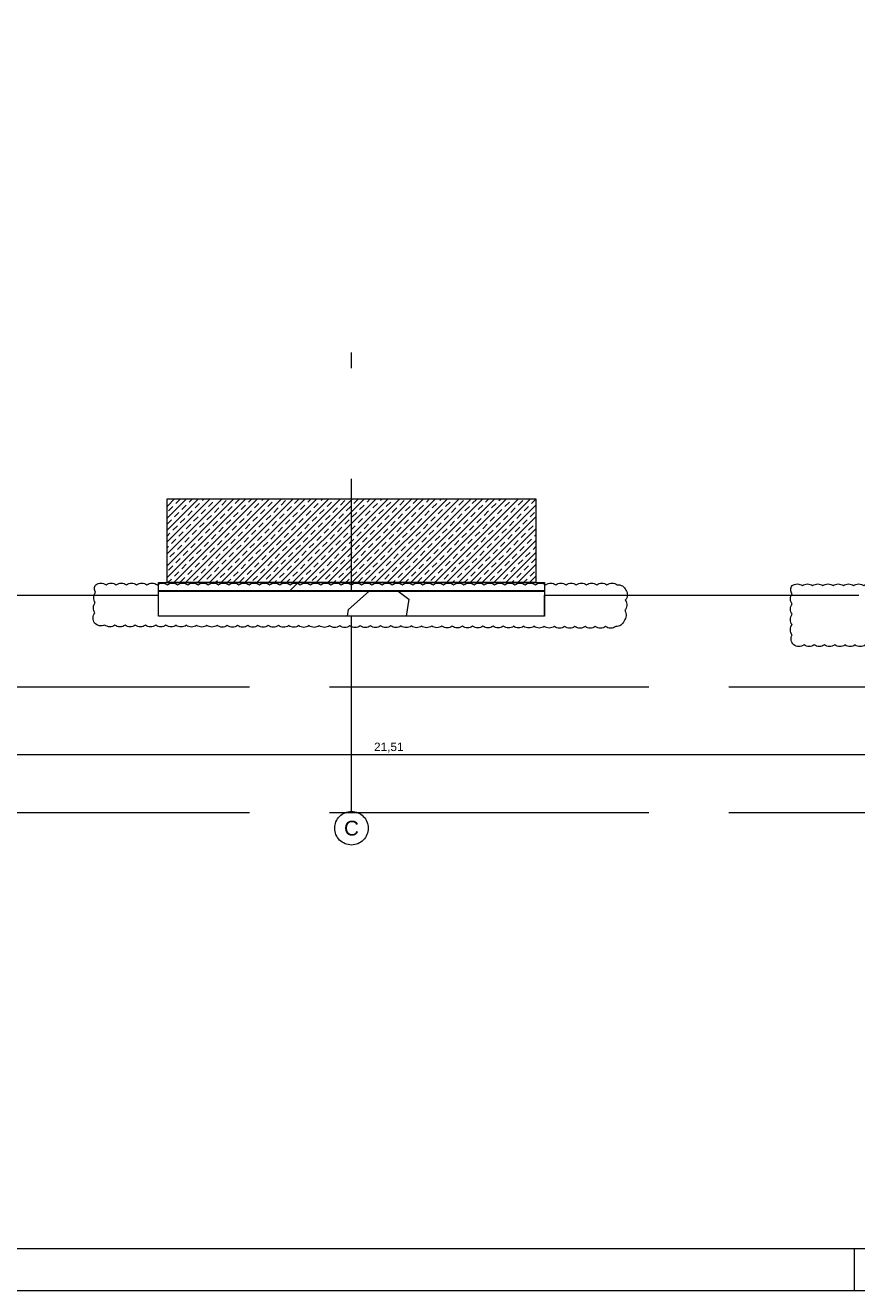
# Model space of a CAD drawing. Header units: metres. Extents: x -3716 to 31, y -1854 to 706.
# Tile 171 of 237: x -568 to -444, y -345 to -157. Entities that reach past the tile are written whole.
import ezdxf

# ---------------------------------------------------------------- set-up
doc = ezdxf.new("R2010")
doc.units = ezdxf.units.M
doc.header["$LTSCALE"] = 1.25
doc.header["$PDMODE"] = 1
doc.header["$PDSIZE"] = -2
doc.linetypes.add('ISO-02 Strichlinie', pattern=[3.81, 3.048, -0.762])
doc.linetypes.add('Linienart-53', pattern=[5.291531, 3.175, -1.058062, 0.352704, -0.705764])
doc.layers.get('0').update_dxf_attribs({"lineweight": 25})
for name, color, linetype, lineweight, true_color in [('30 -35 Decken- 0 Decken', 7, 'Continuous', 35, 0x00ee00), ('70 -72 Beschriftung- 1 Beschriftung allgemein', 7, 'Continuous', 9, 0xff6633), ('70 -76 Bemaßung- 2 Allgemein', 7, 'Continuous', 5, 0x6666cc), ('70 -77 Revision- 2 Wolken', 7, 'Continuous', 18, 0x944cff)]:
    doc.layers.add(name, color=color, linetype=linetype, lineweight=lineweight, true_color=true_color)
for name, color, linetype, lineweight in [('70 -71 Achsen- 1 Gebäudeachsen', 7, 'Linienart-53', 18), ('70 -74 Zeichnungsblatt- 4 Plankopf Linie', 7, 'Continuous', 13), ('Keine', 7, 'Continuous', 9)]:
    doc.layers.add(name, color=color, linetype=linetype, lineweight=lineweight)
doc.styles.add('Arial', font='arial.ttf')
doc.dimstyles.new('SIA_DIN1356', dxfattribs={"dimtxt": 1.258608, "dimasz": 2.80603, "dimexe": 2.5, "dimexo": 3.75, "dimgap": 0.625, "dimtad": 1, "dimdec": 3, "dimtxsty": 'Arial', "dimblk": 'VW_SLASH-1', "dimblk1": 'VW_SLASH-1', "dimblk2": 'VW_SLASH-1', "dimcen": 0, "dimdle": 2.5, "dimadec": 3, "dimazin": 0, "dimtfac": 1, "dimtdec": 3, "dimtix": 1, "dimtmove": 0, "dimatfit": 0, "dimldrblk": 'VW_FILLEDARROW-1', "dimfxl": 1, "dimfrac": 2, "dimtolj": 1, "dimarcsym": 0})

# ---------------------------------------------------------------- blocks, each defined once
blk = doc.blocks.new('Plankopf')
at = {"layer": '70 -74 Zeichnungsblatt- 4 Plankopf Linie', "color": 7, "linetype": 'ISO-02 Strichlinie', "lineweight": 5, "transparency": 33554687}
blk.add_line((0.6875, -0.4205), (0.6875, -0.4155), dxfattribs=at)
at = {"layer": '70 -74 Zeichnungsblatt- 4 Plankopf Linie', "transparency": 33554687, "flags": 128}
for points in [[(-1.0675, 0.4205), (1.0675, 0.4205), (1.0675, -0.4205), (-1.0675, -0.4205)], [(-1.0475, -0.4155), (-1.0475, 0.4155), (1.0625, 0.4155), (1.0625, -0.4155)]]:
    blk.add_lwpolyline(points, close=True, dxfattribs=at)
at = {"layer": '70 -74 Zeichnungsblatt- 4 Plankopf Linie', "color": 0, "flags": 1}
for tag in ['AR_Genehmigt_-_Datum', 'Auto_Generate_Page_Number', 'Auto_Total_Num_Sheets', 'Architekt', 'Architekt_Zusatz_-1-', 'Current_Plot_Date', 'Scale', 'Sheet_Number', 'Sheet_Title', 'Teil', 'Gewerk', 'Total_Num_Sheets', 'Tragwerksplanung', 'Tragwerksplanung_Zusatz_-1-', 'Geschäftszeichen', 'Zone', 'Zone', 'Zone', 'Zone', 'Zone', 'Status', 'TGA', 'TGA_Zusatz_-1-', 'Zone', 'Number', 'Publish_Date', 'Number', 'Publish_Date', 'Number', 'Publish_Date', 'Number', 'Publish_Date', 'Number', 'Publish_Date', 'Planungsgrundlagen', 'Plot_Date_Format', 'BH_Genehmigt_-_Datum', 'Papiermaße', 'Ebene', 'Page_Number', 'Plannummer_Fachplaner', 'File_Name', 'File_Name_Include_Path', 'Projektname_Zusatz', 'Landschaftsarchitekt', 'Landschaftsarchitekten_Zusatz-1-', 'Höhe_üNHN', 'Leistungsphase', 'Number', 'Publish_Date', 'Recipients', 'Recipients', 'Recipients', 'Recipients', 'Recipients', 'Project_Date', 'Project_ID', 'Project_Name', 'Recipients', 'Date', 'Note', 'Date', 'Note', 'Date', 'Note', 'Date', 'Note', 'Date', 'Note', 'Format', 'Date', 'Date', 'Note']:
    blk.add_attdef(tag, (-1.0675, -0.4205), '', height=0.00018, dxfattribs=at)
blk = doc.blocks.new('Gruppe-1101')
at = {"color": 255, "transparency": 33554687}
blk.add_wipeout([(-16.921, 31.985), (-16.941, 31.986), (-16.96, 31.989), (-16.979, 31.994), (-16.998, 32), (-17.015, 32.009), (-17.032, 32.019), (-17.048, 32.031), (-17.062, 32.044), (-17.076, 32.058), (-17.087, 32.074), (-17.097, 32.091), (-17.106, 32.109), (-17.112, 32.127), (-17.117, 32.146), (-17.12, 32.166), (-17.121, 32.185), (-17.12, 32.205), (-17.117, 32.224), (-17.112, 32.243), (-17.106, 32.262), (-17.097, 32.28), (-17.087, 32.296), (-17.076, 32.312), (-17.062, 32.327), (-17.048, 32.34), (-17.032, 32.352), (-17.015, 32.362), (-16.998, 32.37), (-16.979, 32.377), (-16.96, 32.381), (-16.941, 32.384), (-16.921, 32.385), (-16.901, 32.384), (-16.882, 32.381), (-16.863, 32.377), (-16.844, 32.37), (-16.827, 32.362), (-16.81, 32.352), (-16.794, 32.34), (-16.78, 32.327), (-16.766, 32.312), (-16.755, 32.296), (-16.745, 32.28), (-16.736, 32.262), (-16.73, 32.243), (-16.725, 32.224), (-16.722, 32.205), (-16.721, 32.185), (-16.722, 32.166), (-16.725, 32.146), (-16.73, 32.127), (-16.736, 32.109), (-16.745, 32.091), (-16.755, 32.074), (-16.766, 32.058), (-16.78, 32.044), (-16.794, 32.031), (-16.81, 32.019), (-16.827, 32.009), (-16.844, 32), (-16.863, 31.994), (-16.882, 31.989), (-16.901, 31.986)], dxfattribs=at).dxf.layer = 'Keine'
at = {"layer": '70 -71 Achsen- 1 Gebäudeachsen', "transparency": 33554687}
blk.add_line((-16.921, 32.385), (-16.921, 37.864), dxfattribs=at)
at = {"layer": 'Keine', "transparency": 33554687, "flags": 128}
blk.add_lwpolyline([(-16.921, 31.985), (-16.941, 31.986), (-16.96, 31.989), (-16.979, 31.994), (-16.998, 32), (-17.015, 32.009), (-17.032, 32.019), (-17.048, 32.031), (-17.062, 32.044), (-17.076, 32.058), (-17.087, 32.074), (-17.097, 32.091), (-17.106, 32.109), (-17.112, 32.127), (-17.117, 32.146), (-17.12, 32.166), (-17.121, 32.185), (-17.12, 32.205), (-17.117, 32.224), (-17.112, 32.243), (-17.106, 32.262), (-17.097, 32.28), (-17.087, 32.296), (-17.076, 32.312), (-17.062, 32.327), (-17.048, 32.34), (-17.032, 32.352), (-17.015, 32.362), (-16.998, 32.37), (-16.979, 32.377), (-16.96, 32.381), (-16.941, 32.384), (-16.921, 32.385), (-16.901, 32.384), (-16.882, 32.381), (-16.863, 32.377), (-16.844, 32.37), (-16.827, 32.362), (-16.81, 32.352), (-16.794, 32.34), (-16.78, 32.327), (-16.766, 32.312), (-16.755, 32.296), (-16.745, 32.28), (-16.736, 32.262), (-16.73, 32.243), (-16.725, 32.224), (-16.722, 32.205), (-16.721, 32.185), (-16.722, 32.166), (-16.725, 32.146), (-16.73, 32.127), (-16.736, 32.109), (-16.745, 32.091), (-16.755, 32.074), (-16.766, 32.058), (-16.78, 32.044), (-16.794, 32.031), (-16.81, 32.019), (-16.827, 32.009), (-16.844, 32), (-16.863, 31.994), (-16.882, 31.989), (-16.901, 31.986)], close=True, dxfattribs=at)
at = {"layer": 'Keine', "transparency": 33554687, "insert": (-16.921, 32.185), "char_height": 0.176, "attachment_point": 5, "line_spacing_factor": 0.970891, "style": 'Arial'}
blk.add_mtext('C', dxfattribs=at)
blk = doc.blocks.new('Gruppe-1105')
at = {"color": 255, "linetype": 'Continuous', "lineweight": 9}
blk.add_wipeout([(-19.22099996, 35.11619107), (-14.62099996, 35.11619107), (-14.62099996, 35.01619107), (-19.22099996, 35.01619107)], dxfattribs=at).dxf.layer = '30 -35 Decken- 0 Decken'
at = {"layer": '30 -35 Decken- 0 Decken', "linetype": 'Continuous', "lineweight": 9}
h = blk.add_hatch(dxfattribs=at)
h.set_pattern_fill('5_Beton unbewehrt', style=0, pattern_type=2)
h.set_pattern_definition([(-135, (0, 0), (0.883883, -0.883883), [2.12132, -1.41421])])
h.paths.add_polyline_path([(-19.22099996, 35.11619107), (-14.62099996, 35.11619107), (-14.62099996, 35.01619107), (-19.22099996, 35.01619107)])
at = {"layer": '30 -35 Decken- 0 Decken', "color": 7, "linetype": 'Continuous', "lineweight": 9, "flags": 128}
blk.add_lwpolyline([(-19.22099996, 35.11619107), (-14.62099996, 35.11619107), (-14.62099996, 35.01619107), (-19.22099996, 35.01619107)], close=True, dxfattribs=at)
at = {"color": 255, "linetype": 'Continuous', "lineweight": 9}
blk.add_wipeout([(-19.12099996, 36.11619107), (-14.72099996, 36.11619107), (-14.72099996, 35.11619107), (-19.12099996, 35.11619107)], dxfattribs=at).dxf.layer = '30 -35 Decken- 0 Decken'
at = {"layer": '30 -35 Decken- 0 Decken', "linetype": 'Continuous', "lineweight": 9}
h = blk.add_hatch(dxfattribs=at)
h.set_pattern_fill('Stahlbeton1  SRF', style=0, pattern_type=2)
h.set_pattern_definition([(45, (0, 0), (0.07071068, -0.07071068), []), (45, (0.03536, -0.03536), (0.07071068, -0.07071068), [0.075, -0.05])])
h.paths.add_polyline_path([(-19.12099996, 36.11619107), (-14.72099996, 36.11619107), (-14.72099996, 35.11619107), (-19.12099996, 35.11619107)])
at = {"layer": '30 -35 Decken- 0 Decken', "color": 7, "linetype": 'Continuous', "lineweight": 9, "flags": 128}
blk.add_lwpolyline([(-19.12099996, 36.11619107), (-14.72099996, 36.11619107), (-14.72099996, 35.11619107), (-19.12099996, 35.11619107)], close=True, dxfattribs=at)
at = {"layer": '70 -71 Achsen- 1 Gebäudeachsen', "color": 7, "transparency": 33554687}
blk.add_blockref('Gruppe-1101', (0, 0), dxfattribs=at)
blk = doc.blocks.new('_FU_2D LP9 (3D)')
at = {"layer": '30 -35 Decken- 0 Decken', "color": 7}
blk.add_blockref('Gruppe-1105', (0, 0), dxfattribs=at)
at = {"layer": '70 -72 Beschriftung- 1 Beschriftung allgemein', "linetype": 'ISO-02 Strichlinie'}
for p, q in [((-183.8724, 33.8712), (1.1339, 33.8712)), ((-183.8724, 32.3712), (1.1339, 32.3712))]:
    blk.add_line(p, q, dxfattribs=at)
blk = doc.blocks.new('Gruppe-1112')
at = {"layer": '70 -77 Revision- 2 Wolken', "transparency": 33554687, "flags": 128}
blk.add_lwpolyline([(-19.97, 35.09, -0.162278), (-19.909, 35.11, -0.162278), (-19.848, 35.09, -0.162278), (-19.787, 35.11, -0.162278), (-19.726, 35.09, -0.162278), (-19.666, 35.11, -0.162278), (-19.605, 35.09, -0.162278), (-19.544, 35.11, -0.162278), (-19.483, 35.09, -0.162278), (-19.422, 35.11, -0.162278), (-19.361, 35.09, -0.162278), (-19.3, 35.11, -0.162278), (-19.239, 35.09, -0.162278), (-19.178, 35.11, -0.162278), (-19.117, 35.09, -0.162278), (-19.056, 35.11, -0.162278), (-18.995, 35.09, -0.162278), (-18.934, 35.11, -0.162278), (-18.873, 35.09, -0.162278), (-18.812, 35.11, -0.162278), (-18.751, 35.09, -0.162278), (-18.69, 35.11, -0.162278), (-18.629, 35.09, -0.162278), (-18.568, 35.11, -0.162278), (-18.507, 35.09, -0.162278), (-18.446, 35.11, -0.162278), (-18.385, 35.09, -0.162278), (-18.324, 35.11, -0.162278), (-18.263, 35.09, -0.162278), (-18.202, 35.11, -0.162278), (-18.142, 35.09, -0.162278), (-18.081, 35.11, -0.162278), (-18.02, 35.09, -0.162278), (-17.959, 35.11, -0.162278), (-17.898, 35.09, -0.162278), (-17.837, 35.11, -0.162278), (-17.776, 35.09, -0.162278), (-17.715, 35.11, -0.162278), (-17.654, 35.09, -0.162278), (-17.593, 35.11, -0.162278), (-17.532, 35.09, -0.162278), (-17.471, 35.11, -0.162278), (-17.41, 35.09, -0.162278), (-17.349, 35.11, -0.162278), (-17.288, 35.09, -0.162278), (-17.227, 35.11, -0.162278), (-17.166, 35.09, -0.162278), (-17.105, 35.11, -0.162278), (-17.044, 35.09, -0.162278), (-16.983, 35.11, -0.162278), (-16.922, 35.09, -0.162278), (-16.861, 35.11, -0.162278), (-16.8, 35.09, -0.162278), (-16.739, 35.11, -0.162278), (-16.678, 35.09, -0.162278), (-16.618, 35.11, -0.162278), (-16.557, 35.09, -0.162278), (-16.496, 35.11, -0.162278), (-16.435, 35.09, -0.162278), (-16.374, 35.11, -0.162278), (-16.313, 35.09, -0.162278), (-16.252, 35.11, -0.162278), (-16.191, 35.09, -0.162278), (-16.13, 35.11, -0.162278), (-16.069, 35.09, -0.162278), (-16.008, 35.11, -0.162278), (-15.947, 35.09, -0.162278), (-15.886, 35.11, -0.162278), (-15.825, 35.09, -0.162278), (-15.764, 35.11, -0.162278), (-15.703, 35.09, -0.162278), (-15.642, 35.11, -0.162278), (-15.581, 35.09, -0.162278), (-15.52, 35.11, -0.162278), (-15.459, 35.09, -0.162278), (-15.398, 35.11, -0.162278), (-15.337, 35.09, -0.162278), (-15.276, 35.11, -0.162278), (-15.215, 35.09, -0.162278), (-15.154, 35.11, -0.162278), (-15.094, 35.09, -0.162278), (-15.033, 35.11, -0.162278), (-14.972, 35.09, -0.162278), (-14.911, 35.11, -0.162278), (-14.85, 35.09, -0.162278), (-14.789, 35.11, -0.162278), (-14.728, 35.09, -0.162278), (-14.667, 35.11, -0.162278), (-14.606, 35.09, -0.162278), (-14.545, 35.11, -0.162278), (-14.484, 35.09, -0.162278), (-14.423, 35.11, -0.162278), (-14.362, 35.09, -0.162278), (-14.301, 35.11, -0.162278), (-14.24, 35.09, -0.162278), (-14.179, 35.11, -0.162278), (-14.118, 35.09, -0.162278), (-14.057, 35.11, -0.162278), (-13.996, 35.09, -0.162278), (-13.935, 35.11, -0.162278), (-13.874, 35.09, -0.162278), (-13.813, 35.11, -0.162278), (-13.752, 35.09, -0.162278), (-13.69, 35.076, -0.162278), (-13.648, 35.027, -0.162278), (-13.631, 34.965, -0.162278), (-13.655, 34.905, -0.162278), (-13.638, 34.843, -0.162278), (-13.662, 34.783, -0.162278), (-13.645, 34.721, -0.162278), (-13.669, 34.661, -0.162278), (-13.708, 34.61, -0.162278), (-13.769, 34.592, -0.162278), (-13.83, 34.572, -0.162278), (-13.891, 34.592, -0.162278), (-13.952, 34.572, -0.162278), (-14.013, 34.593, -0.162278), (-14.074, 34.572, -0.162278), (-14.135, 34.593, -0.162278), (-14.196, 34.573, -0.162278), (-14.257, 34.593, -0.162278), (-14.318, 34.573, -0.162278), (-14.379, 34.594, -0.162278), (-14.44, 34.573, -0.162278), (-14.501, 34.594, -0.162278), (-14.562, 34.574, -0.162278), (-14.623, 34.594, -0.162278), (-14.684, 34.574, -0.162278), (-14.745, 34.595, -0.162278), (-14.806, 34.575, -0.162278), (-14.866, 34.595, -0.162278), (-14.928, 34.575, -0.162278), (-14.988, 34.595, -0.162278), (-15.049, 34.575, -0.162278), (-15.11, 34.596, -0.162278), (-15.171, 34.576, -0.162278), (-15.232, 34.596, -0.162278), (-15.293, 34.576, -0.162278), (-15.354, 34.596, -0.162278), (-15.415, 34.576, -0.162278), (-15.476, 34.597, -0.162278), (-15.537, 34.577, -0.162278), (-15.598, 34.597, -0.162278), (-15.659, 34.577, -0.162278), (-15.72, 34.598, -0.162278), (-15.781, 34.577, -0.162278), (-15.842, 34.598, -0.162278), (-15.903, 34.578, -0.162278), (-15.964, 34.598, -0.162278), (-16.025, 34.578, -0.162278), (-16.086, 34.599, -0.162278), (-16.147, 34.578, -0.162278), (-16.208, 34.599, -0.162278), (-16.269, 34.579, -0.162278), (-16.33, 34.599, -0.162278), (-16.391, 34.579, -0.162278), (-16.451, 34.6, -0.162278), (-16.512, 34.58, -0.162278), (-16.573, 34.6, -0.162278), (-16.634, 34.58, -0.162278), (-16.695, 34.6, -0.162278), (-16.756, 34.58, -0.162278), (-16.817, 34.601, -0.162278), (-16.878, 34.581, -0.162278), (-16.939, 34.601, -0.162278), (-17, 34.581, -0.162278), (-17.061, 34.601, -0.162278), (-17.122, 34.581, -0.162278), (-17.183, 34.602, -0.162278), (-17.244, 34.582, -0.162278), (-17.305, 34.602, -0.162278), (-17.366, 34.582, -0.162278), (-17.427, 34.603, -0.162278), (-17.488, 34.582, -0.162278), (-17.549, 34.603, -0.162278), (-17.61, 34.583, -0.162278), (-17.671, 34.603, -0.162278), (-17.732, 34.583, -0.162278), (-17.793, 34.604, -0.162278), (-17.854, 34.583, -0.162278), (-17.914, 34.604, -0.162278), (-17.976, 34.584, -0.162278), (-18.036, 34.604, -0.162278), (-18.097, 34.584, -0.162278), (-18.158, 34.605, -0.162278), (-18.219, 34.585, -0.162278), (-18.28, 34.605, -0.162278), (-18.341, 34.585, -0.162278), (-18.402, 34.605, -0.162278), (-18.463, 34.585, -0.162278), (-18.524, 34.606, -0.162278), (-18.585, 34.586, -0.162278), (-18.646, 34.606, -0.162278), (-18.707, 34.586, -0.162278), (-18.768, 34.606, -0.162278), (-18.829, 34.586, -0.162278), (-18.89, 34.607, -0.162278), (-18.951, 34.587, -0.162278), (-19.012, 34.607, -0.162278), (-19.073, 34.587, -0.162278), (-19.134, 34.608, -0.162278), (-19.195, 34.587, -0.162278), (-19.256, 34.608, -0.162278), (-19.317, 34.588, -0.162278), (-19.378, 34.608, -0.162278), (-19.439, 34.588, -0.162278), (-19.499, 34.609, -0.162278), (-19.56, 34.588, -0.162278), (-19.621, 34.609, -0.162278), (-19.682, 34.589, -0.162278), (-19.743, 34.609, -0.162278), (-19.804, 34.589, -0.162278), (-19.865, 34.61, -0.162278), (-19.929, 34.602, -0.162278), (-19.985, 34.634, -0.162278), (-20.003, 34.695, -0.162278), (-19.981, 34.756, -0.162278), (-19.999, 34.817, -0.162278), (-19.977, 34.877, -0.162278), (-19.995, 34.939, -0.162278), (-19.973, 34.999, -0.162278), (-19.987, 35.045, -0.162278), (-19.97, 35.09)], format="xyb", close=True, dxfattribs=at)
blk = doc.blocks.new('Gruppe-1113')
at = {"layer": '70 -77 Revision- 2 Wolken', "transparency": 33554687, "flags": 128}
blk.add_lwpolyline([(-11.665, 35.08, -0.162278), (-11.604, 35.1, -0.162278), (-11.543, 35.08, -0.162278), (-11.482, 35.1, -0.162278), (-11.421, 35.08, -0.162278), (-11.36, 35.1, -0.162278), (-11.299, 35.08, -0.162278), (-11.238, 35.1, -0.162278), (-11.177, 35.08, -0.162278), (-11.116, 35.1, -0.162278), (-11.055, 35.08, -0.162278), (-10.994, 35.1, -0.162278), (-10.933, 35.08, -0.162278), (-10.872, 35.1, -0.162278), (-10.811, 35.08, -0.162278), (-10.75, 35.1, -0.162278), (-10.689, 35.08, -0.162278), (-10.629, 35.1, -0.162278), (-10.568, 35.08, -0.162278), (-10.507, 35.1, -0.162278), (-10.446, 35.08, -0.162278), (-10.385, 35.1, -0.162278), (-10.324, 35.08, -0.162278), (-10.263, 35.1, -0.162278), (-10.202, 35.08, -0.162278), (-10.141, 35.1, -0.162278), (-10.08, 35.08, -0.162278), (-10.019, 35.1, -0.162278), (-9.958, 35.08, -0.162278), (-9.897, 35.1, -0.162278), (-9.836, 35.08, -0.162278), (-9.775, 35.1, -0.162278), (-9.714, 35.08, -0.162278), (-9.653, 35.1, -0.162278), (-9.592, 35.08, -0.162278), (-9.531, 35.1, -0.162278), (-9.47, 35.08, -0.162278), (-9.409, 35.1, -0.162278), (-9.348, 35.08, -0.162278), (-9.287, 35.1, -0.162278), (-9.226, 35.08, -0.162278), (-9.165, 35.1, -0.162278), (-9.105, 35.08, -0.162278), (-9.044, 35.1, -0.162278), (-8.983, 35.08, -0.162278), (-8.922, 35.1, -0.162278), (-8.861, 35.08, -0.162278), (-8.8, 35.1, -0.162278), (-8.739, 35.08, -0.162278), (-8.678, 35.1, -0.162278), (-8.617, 35.08, -0.162278), (-8.556, 35.1, -0.162278), (-8.495, 35.08, -0.162278), (-8.434, 35.1, -0.162278), (-8.373, 35.08, -0.162278), (-8.312, 35.1, -0.162278), (-8.251, 35.08, -0.162278), (-8.19, 35.1, -0.162278), (-8.129, 35.08, -0.162278), (-8.068, 35.1, -0.162278), (-8.007, 35.08, -0.162278), (-7.946, 35.1, -0.162278), (-7.885, 35.08, -0.162278), (-7.824, 35.1, -0.162278), (-7.763, 35.08, -0.162278), (-7.702, 35.1, -0.162278), (-7.641, 35.08, -0.162278), (-7.581, 35.1, -0.162278), (-7.52, 35.08, -0.162278), (-7.459, 35.1, -0.162278), (-7.398, 35.08, -0.162278), (-7.337, 35.1, -0.162278), (-7.276, 35.08, -0.162278), (-7.215, 35.1, -0.162278), (-7.154, 35.08, -0.162278), (-7.093, 35.1, -0.162278), (-7.032, 35.08, -0.162278), (-6.971, 35.1, -0.162278), (-6.91, 35.08, -0.162278), (-6.849, 35.1, -0.162278), (-6.788, 35.08, -0.162278), (-6.727, 35.1, -0.162278), (-6.666, 35.08, -0.162278), (-6.605, 35.1, -0.162278), (-6.544, 35.08, -0.162278), (-6.483, 35.1, -0.162278), (-6.422, 35.08, -0.162278), (-6.361, 35.1, -0.162278), (-6.3, 35.08, -0.162278), (-6.239, 35.1, -0.162278), (-6.178, 35.08, -0.162278), (-6.117, 35.1, -0.162278), (-6.057, 35.08, -0.162278), (-5.996, 35.1, -0.162278), (-5.935, 35.08, -0.162278), (-5.874, 35.1, -0.162278), (-5.813, 35.08, -0.162278), (-5.752, 35.1, -0.162278), (-5.691, 35.08, -0.162278), (-5.648, 35.032, -0.162278), (-5.644, 34.968, -0.162278), (-5.624, 34.906, -0.162278), (-5.646, 34.846, -0.162278), (-5.626, 34.784, -0.162278), (-5.648, 34.724, -0.162278), (-5.628, 34.662, -0.162278), (-5.65, 34.602, -0.162278), (-5.63, 34.541, -0.162278), (-5.652, 34.48, -0.162278), (-5.642, 34.416, -0.162278), (-5.672, 34.36, -0.162278), (-5.733, 34.34, -0.162278), (-5.794, 34.36, -0.162278), (-5.855, 34.34, -0.162278), (-5.916, 34.36, -0.162278), (-5.977, 34.34, -0.162278), (-6.038, 34.361, -0.162278), (-6.099, 34.34, -0.162278), (-6.159, 34.361, -0.162278), (-6.221, 34.341, -0.162278), (-6.281, 34.361, -0.162278), (-6.342, 34.341, -0.162278), (-6.403, 34.361, -0.162278), (-6.464, 34.341, -0.162278), (-6.525, 34.362, -0.162278), (-6.586, 34.342, -0.162278), (-6.647, 34.362, -0.162278), (-6.708, 34.342, -0.162278), (-6.769, 34.362, -0.162278), (-6.83, 34.342, -0.162278), (-6.891, 34.363, -0.162278), (-6.952, 34.342, -0.162278), (-7.013, 34.363, -0.162278), (-7.074, 34.343, -0.162278), (-7.135, 34.363, -0.162278), (-7.196, 34.343, -0.162278), (-7.257, 34.363, -0.162278), (-7.318, 34.343, -0.162278), (-7.379, 34.364, -0.162278), (-7.44, 34.344, -0.162278), (-7.501, 34.364, -0.162278), (-7.562, 34.344, -0.162278), (-7.623, 34.364, -0.162278), (-7.684, 34.344, -0.162278), (-7.744, 34.365, -0.162278), (-7.805, 34.344, -0.162278), (-7.866, 34.365, -0.162278), (-7.927, 34.345, -0.162278), (-7.988, 34.365, -0.162278), (-8.049, 34.345, -0.162278), (-8.11, 34.365, -0.162278), (-8.171, 34.345, -0.162278), (-8.232, 34.366, -0.162278), (-8.293, 34.346, -0.162278), (-8.354, 34.366, -0.162278), (-8.415, 34.346, -0.162278), (-8.476, 34.366, -0.162278), (-8.537, 34.346, -0.162278), (-8.598, 34.367, -0.162278), (-8.659, 34.346, -0.162278), (-8.72, 34.367, -0.162278), (-8.781, 34.347, -0.162278), (-8.842, 34.367, -0.162278), (-8.903, 34.347, -0.162278), (-8.964, 34.367, -0.162278), (-9.025, 34.347, -0.162278), (-9.086, 34.368, -0.162278), (-9.147, 34.348, -0.162278), (-9.207, 34.368, -0.162278), (-9.268, 34.348, -0.162278), (-9.329, 34.368, -0.162278), (-9.39, 34.348, -0.162278), (-9.451, 34.369, -0.162278), (-9.512, 34.348, -0.162278), (-9.573, 34.369, -0.162278), (-9.634, 34.349, -0.162278), (-9.695, 34.369, -0.162278), (-9.756, 34.349, -0.162278), (-9.817, 34.369, -0.162278), (-9.878, 34.349, -0.162278), (-9.939, 34.37, -0.162278), (-10, 34.35, -0.162278), (-10.061, 34.37, -0.162278), (-10.122, 34.35, -0.162278), (-10.183, 34.37, -0.162278), (-10.244, 34.35, -0.162278), (-10.305, 34.371, -0.162278), (-10.366, 34.35, -0.162278), (-10.427, 34.371, -0.162278), (-10.488, 34.351, -0.162278), (-10.549, 34.371, -0.162278), (-10.61, 34.351, -0.162278), (-10.671, 34.371, -0.162278), (-10.732, 34.351, -0.162278), (-10.792, 34.372, -0.162278), (-10.853, 34.352, -0.162278), (-10.914, 34.372, -0.162278), (-10.975, 34.352, -0.162278), (-11.036, 34.372, -0.162278), (-11.097, 34.352, -0.162278), (-11.158, 34.373, -0.162278), (-11.219, 34.352, -0.162278), (-11.28, 34.373, -0.162278), (-11.341, 34.353, -0.162278), (-11.402, 34.373, -0.162278), (-11.463, 34.353, -0.162278), (-11.524, 34.373, -0.162278), (-11.585, 34.353, -0.162278), (-11.646, 34.374, -0.162278), (-11.677, 34.43, -0.162278), (-11.667, 34.494, -0.162278), (-11.687, 34.555, -0.162278), (-11.667, 34.616, -0.162278), (-11.687, 34.677, -0.162278), (-11.666, 34.738, -0.162278), (-11.686, 34.799, -0.162278), (-11.666, 34.86, -0.162278), (-11.686, 34.921, -0.162278), (-11.665, 34.981, -0.162278), (-11.681, 35.031, -0.162278), (-11.665, 35.08)], format="xyb", close=True, dxfattribs=at)
blk = doc.blocks.new('Gruppe-1114')
at = {"layer": '70 -77 Revision- 2 Wolken'}
blk.add_blockref('Gruppe-1113', (0, 0), dxfattribs=at)
at = {"color": 255, "linetype": 'Continuous', "lineweight": 9}
blk.add_wipeout([(-19.221, 35.016), (-14.621, 35.016), (-14.621, 34.716), (-19.221, 34.716)], dxfattribs=at).dxf.layer = '30 -35 Decken- 0 Decken'
at = {"layer": '30 -35 Decken- 0 Decken', "linetype": 'Continuous', "lineweight": 9}
h = blk.add_hatch(dxfattribs=at)
h.set_pattern_fill('Mörtel_Putz sehr fein SRF', style=0, pattern_type=2)
h.set_pattern_definition([(19.983, (0, 0), (3.0513, -2.96883), [0.19305, -3.66798]), (-13.8697, (0.1815, 0.066), (3.0513, -2.96883), [0.34402, -6.53646]), (-44.215, (0.5155, -0.0165), (-0.57727, -4.2883), [0.21286, -4.0444]), (-97.667, (0.668, -0.165), (-3.62857, -1.31948), [0.21635, -4.11064]), (-160.017, (0.639, -0.3794), (-6.67987, 1.64935), [0.19305, -3.66798]), (166.1303, (0.4577, -0.4453), (-9.73117, 4.61818), [0.34402, -6.53646]), (135.785, (0.1237, -0.363), (0.57727, 4.2883), [0.21286, -4.0444]), (82.333, (-0.029, -0.2145), (3.62857, 1.31948), [0.21635, -4.11064]), (-110.556, (-1.1957, 1.773), (4.232, -2.4097), [0.17615, -4.14553]), (-67.195, (-1.2576, 1.608), (4.232, -2.40967), [0.28547, -6.7182]), (-29.657, (-1.147, 1.345), (5.74945, 1.63685), [0.1985, -4.67145]), (15.891, (-0.9746, 1.2468), (1.51744, 4.04652), [0.24366, -5.73426]), (69.444, (-0.74, 1.3135), (-4.232, 2.4097), [0.17615, -4.14553]), (112.805, (-0.6783, 1.4784), (-1.51744, -4.04652), [0.28547, -6.7182]), (150.343, (-0.789, 1.7415), (-1.51744, -4.0465), [0.1985, -4.67145]), (-164.109, (-0.9614, 1.8398), (-4.232, 2.40967), [0.24366, -5.73426]), (-136.779, (0.742, -1.897), (2.8039, -7.0097), [0.1879, -9.2051]), (-68.199, (0.605, -2.025), (9.6487, -0.5773), [0.151, -7.3987]), (-3.424, (0.6614, -2.166), (6.8448, 6.4325), [0.1933, -9.4726]), (43.221, (0.8544, -2.177), (-2.8039, 7.0097), [0.1879, -9.2051]), (111.801, (0.991, -2.0485), (-9.6487, 0.5773), [0.151, -7.3987]), (176.576, (0.935, -1.908), (-6.8448, -6.4325), [0.1933, -9.4726]), (142.046, (-1.1546, -1.1546), (-0.65974, -4.0409), [0.26147, -4.9679]), (80.727, (-1.3606, -0.994), (-4.7831, -0.8247), [0.2047, -3.8897]), (41.795, (-1.3278, -0.7917), (-4.78312, -0.82468), [0.36503, -6.93556]), (9.782, (-1.0555, -0.5485), (-4.12338, 3.21623), [0.2427, -4.611]), (-37.954, (-0.8165, -0.5072), (0.65974, 4.0409), [0.26147, -4.9679]), (-99.273, (-0.6102, -0.668), (5.44286, 4.8656), [0.40944, -3.68497]), (-170.218, (-0.6763, -1.072), (4.12338, -3.21623), [0.48537, -4.3683])])
h.paths.add_polyline_path([(-19.221, 35.016), (-14.621, 35.016), (-14.621, 34.716), (-19.221, 34.716)])
at = {"layer": '30 -35 Decken- 0 Decken', "color": 7, "linetype": 'Continuous', "lineweight": 9, "flags": 128}
blk.add_lwpolyline([(-19.221, 35.016), (-14.621, 35.016), (-14.621, 34.716), (-19.221, 34.716)], close=True, dxfattribs=at)
at = {"layer": '70 -77 Revision- 2 Wolken'}
blk.add_blockref('Gruppe-1112', (0, 0), dxfattribs=at)
blk = doc.blocks.new('VW_SLASH-1')
at = {"color": 0, "linetype": 'ByBlock', "lineweight": -2, "transparency": 16777216}
blk.add_line((0.8909, 0), (-1, 0), dxfattribs=at)
at = {"color": 0, "lineweight": 20, "transparency": 16777216, "flags": 128}
blk.add_lwpolyline([(0.5001, 0.5001), (-0.5001, -0.5001)], dxfattribs=at)
blk = doc.blocks.new('*D1523')
at = {"layer": '70 -76 Bemaßung- 2 Allgemein', "color": 0, "lineweight": -2}
for p, q in [((-8.527, 33.061), (-24.425, 33.061)), ((-27.231, 31.216), (-27.231, 30.561)), ((-5.721, 31.216), (-5.721, 30.561))]:
    blk.add_line(p, q, dxfattribs=at)
at = {"layer": 'Defpoints', "color": 0}
for p in [(-27.231, 34.966), (-5.721, 34.966), (-27.231, 33.061)]:
    blk.add_point(p, dxfattribs=at)
at = {"layer": '70 -76 Bemaßung- 2 Allgemein', "color": 0, "lineweight": -2, "xscale": 2.8060302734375, "yscale": 2.8060302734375, "zscale": 2.8060302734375, "rotation": 180}
blk.add_blockref('VW_SLASH-1', (-27.231, 33.061), dxfattribs=at)
at = {"layer": '70 -76 Bemaßung- 2 Allgemein', "color": 0, "lineweight": -2, "xscale": 2.8060302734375, "yscale": 2.8060302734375, "zscale": 2.8060302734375}
blk.add_blockref('VW_SLASH-1', (-5.721, 33.061), dxfattribs=at)
at = {"layer": '70 -76 Bemaßung- 2 Allgemein', "color": 0, "insert": (-16.476, 33.147), "char_height": 0.1007, "attachment_point": 5, "style": 'Arial'}
blk.add_mtext('\\A1;21,51', dxfattribs=at)
blk = doc.blocks.new('VW_FILLEDARROW-1')
at = {"linetype": 'Continuous', "lineweight": 0, "transparency": 16777216}
blk.add_hatch(color=0, dxfattribs=at).paths.add_polyline_path([(-1.4144, 0.379), (0, 0), (-1.4144, -0.379)])
at = {"color": 0, "lineweight": 5, "transparency": 16777216, "flags": 128}
blk.add_lwpolyline([(-1.4144, 0.379), (0, 0), (-1.4144, -0.379)], close=True, dxfattribs=at)
blk = doc.blocks.new('*D1524')
at = {"layer": '70 -76 Bemaßung- 2 Allgemein', "color": 0, "lineweight": -2}
for p, q in [((-8.527, 33.061), (-11.333, 33.061)), ((-0.421, 33.061), (-5.721, 33.061)), ((2.385, 33.061), (5.191, 33.061)), ((-5.721, 31.216), (-5.721, 30.561)), ((-0.421, 31.216), (-0.421, 30.561))]:
    blk.add_line(p, q, dxfattribs=at)
at = {"layer": 'Defpoints', "color": 0}
for p in [(-5.721, 34.966), (-0.421, 34.966), (-5.721, 33.061)]:
    blk.add_point(p, dxfattribs=at)
at = {"layer": '70 -76 Bemaßung- 2 Allgemein', "color": 0, "lineweight": -2, "xscale": 2.8060302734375, "yscale": 2.8060302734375, "zscale": 2.8060302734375}
blk.add_blockref('VW_SLASH-1', (-5.721, 33.061), dxfattribs=at)
at = {"layer": '70 -76 Bemaßung- 2 Allgemein', "color": 0, "lineweight": -2, "xscale": 2.8060302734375, "yscale": 2.8060302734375, "zscale": 2.8060302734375, "rotation": 180}
blk.add_blockref('VW_SLASH-1', (-0.421, 33.061), dxfattribs=at)
at = {"layer": '70 -76 Bemaßung- 2 Allgemein', "color": 0, "insert": (-3.071, 33.147), "char_height": 0.1007, "attachment_point": 5, "style": 'Arial'}
blk.add_mtext('\\A1;5,30', dxfattribs=at)
blk = doc.blocks.new('Gruppe-1118')
at = {"layer": '70 -76 Bemaßung- 2 Allgemein'}
for base, p1, p2, text, picture, middle in [((-27.23099996, 33.06119107), (-5.72099996, 34.96619107), (-27.23099996, 34.96619107), '21,51', '*D1523', (-16.47599996, 33.14665461)), ((-5.72099996, 33.06119107), (-0.42099996, 34.96619107), (-5.72099996, 34.96619107), '5,30', '*D1524', (-3.07099996, 33.14665461))]:
    dim = blk.add_linear_dim(base=base, p1=p1, p2=p2, text=text, dimstyle='SIA_DIN1356', override={"dimtxt": 0.100689, "dimgap": 0.025, "dimdec": 8, "dimpost": '<>', "dimtxsty": 'Arial', "dimtmove": 2}, dxfattribs=at)
    dim.commit()
    dim.dimension.update_dxf_attribs({"geometry": picture, "text_midpoint": middle})
blk = doc.blocks.new('_Feinplanum 2D-6 (3D)')
at = {"layer": '70 -72 Beschriftung- 1 Beschriftung allgemein', "linetype": 'ISO-02 Strichlinie'}
blk.add_line((-183.87242454, 32.37119107), (1.13388679, 32.37119107), dxfattribs=at)
at = {"layer": '30 -35 Decken- 0 Decken', "color": 7}
blk.add_blockref('Gruppe-1114', (0, 0), dxfattribs=at)
at = {"layer": '30 -35 Decken- 0 Decken', "color": 7, "linetype": 'Continuous', "lineweight": 9}
for p, q in [((-28.13099996, 34.96619107), (-19.22099996, 34.96619107)), ((-19.22099996, 34.71619107), (-19.22099996, 34.96619107)), ((-14.62099996, 34.96619107), (-10.87099996, 34.96619107)), ((-14.62099996, 34.71619107), (-14.62099996, 34.96619107))]:
    blk.add_line(p, q, dxfattribs=at)
at = {"layer": '70 -72 Beschriftung- 1 Beschriftung allgemein', "linetype": 'ISO-02 Strichlinie'}
blk.add_line((-183.87242454, 33.87119107), (1.13388679, 33.87119107), dxfattribs=at)
at = {"layer": '70 -76 Bemaßung- 2 Allgemein'}
blk.add_blockref('Gruppe-1118', (0, 0), dxfattribs=at)

msp = doc.modelspace()

# ---------------------------------------------------------------- block references
at = {"layer": '70 -74 Zeichnungsblatt- 4 Plankopf Linie', "xscale": 1250, "yscale": 1250, "zscale": 1250}
msp.add_blockref('Plankopf', (-1303.55, 180.16), dxfattribs=at)

# ---------------------------------------------------------------- next in the draw order: block references
at = {"layer": 'Keine', "color": 1, "xscale": 12.5, "yscale": 12.5, "zscale": 12.5}
msp.add_blockref('_FU_2D LP9 (3D)', (-307.66, -678.79), dxfattribs=at)

# ---------------------------------------------------------------- next in the draw order: block references
msp.add_blockref('_Feinplanum 2D-6 (3D)', (-307.66, -678.79), dxfattribs=at)

doc.saveas('drawing.dxf')
